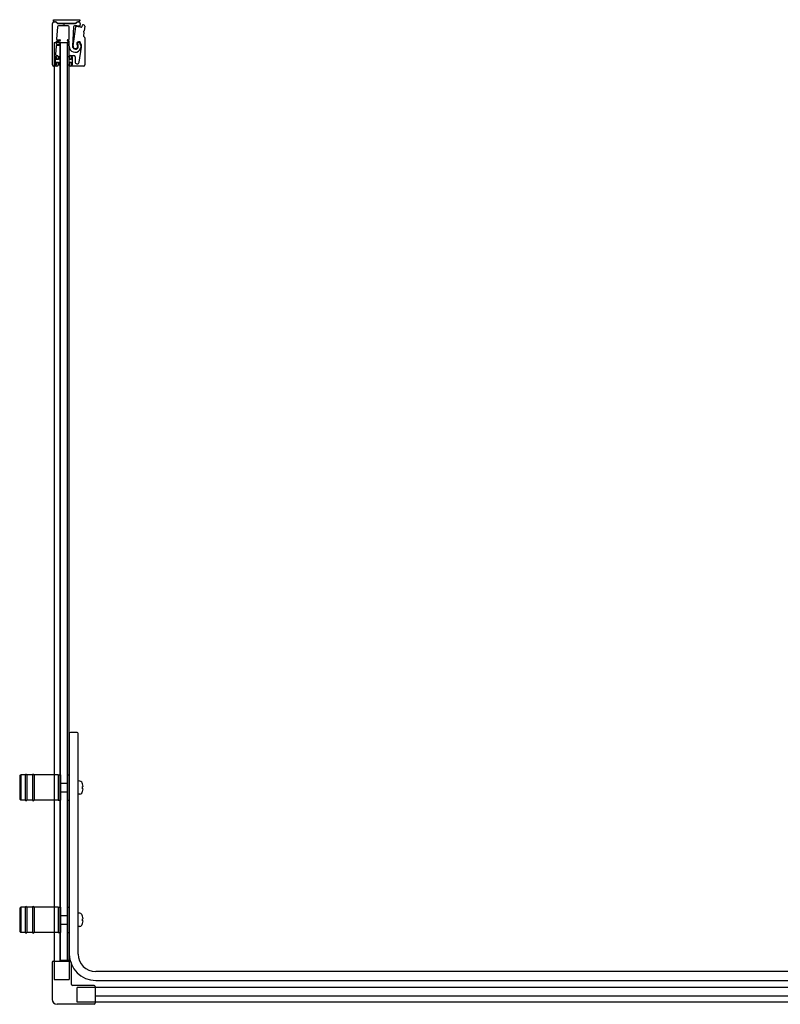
# Model space of a CAD drawing. Header units: millimetres. Extents: x 1507.28 to 1508.89, y 1200.83 to 1201.72.
# Tile 1 of 2: x 1507.28 to 1507.97, y 1200.83 to 1201.72. Entities that reach past the tile are written whole.
import ezdxf

# ---------------------------------------------------------------- set-up
doc = ezdxf.new("R2010")
doc.units = ezdxf.units.MM
doc.layers.add('SANINDUSA', color=3, linetype='CONTINUOUS')

msp = doc.modelspace()

# ---------------------------------------------------------------- linework, layer by layer
at = {"layer": 'SANINDUSA'}
for p, q in [((1507.30829, 1201.72242), (1507.33223, 1201.72242)), ((1507.30829, 1201.72142), (1507.30829, 1201.72242)), ((1507.33223, 1201.72242), (1507.33223, 1201.72142)), ((1507.3073, 1201.68134), (1507.3073, 1201.71909)), ((1507.30855, 1201.72034), (1507.31002, 1201.72034)), ((1507.31002, 1201.72042), (1507.30929, 1201.72042)), ((1507.31071, 1201.72005), (1507.31162, 1201.71914)), ((1507.31174, 1201.71592), (1507.31096, 1201.70482)), ((1507.31188, 1201.71913), (1507.31097, 1201.72003)), ((1507.32792, 1201.71895), (1507.31233, 1201.71895)), ((1507.31233, 1201.71885), (1507.31654, 1201.71885)), ((1507.32143, 1201.71684), (1507.31274, 1201.71684)), ((1507.31671, 1201.71878), (1507.31719, 1201.7183)), ((1507.3179, 1201.7183), (1507.31838, 1201.71878)), ((1507.31856, 1201.71885), (1507.32791, 1201.71885)), ((1507.32243, 1201.70478), (1507.32243, 1201.71584)), ((1507.32639, 1201.71582), (1507.32548, 1201.69843)), ((1507.326, 1201.6986), (1507.32854, 1201.71583)), ((1507.32929, 1201.72002), (1507.32837, 1201.71913)), ((1507.32862, 1201.71914), (1507.32953, 1201.72006)), ((1507.33123, 1201.72042), (1507.33024, 1201.72042)), ((1507.33024, 1201.72035), (1507.33024, 1201.72035)), ((1507.33024, 1201.72035), (1507.33124, 1201.72035)), ((1507.33246, 1201.71884), (1507.33204, 1201.71686)), ((1507.33412, 1201.71629), (1507.3345, 1201.71754)), ((1507.3365, 1201.71651), (1507.3359, 1201.7122)), ((1507.31146, 1201.70428), (1507.31385, 1201.70428)), ((1507.32125, 1201.70428), (1507.32193, 1201.70428)), ((1507.33569, 1201.71072), (1507.33529, 1201.70787)), ((1507.33535, 1201.71131), (1507.33563, 1201.71094)), ((1507.33578, 1201.71201), (1507.33541, 1201.71173)), ((1507.33543, 1201.70744), (1507.33633, 1201.70654)), ((1507.33663, 1201.70583), (1507.33663, 1201.68134)), ((1507.30877, 1201.70181), (1507.30877, 1200.8682)), ((1507.30877, 1201.70181), (1507.30977, 1201.70181)), ((1507.31297, 1201.70181), (1507.30977, 1201.70181)), ((1507.3105, 1201.69842), (1507.30997, 1201.69092)), ((1507.3108, 1201.70262), (1507.31066, 1201.70062)), ((1507.31385, 1201.69888), (1507.311, 1201.69888)), ((1507.31116, 1201.70008), (1507.31385, 1201.70008)), ((1507.31385, 1201.70308), (1507.3113, 1201.70308)), ((1507.31297, 1201.70181), (1507.31397, 1201.70181)), ((1507.31426, 1201.70181), (1507.31397, 1201.70181)), ((1507.31426, 1201.70181), (1507.32083, 1201.70181)), ((1507.31426, 1200.86881), (1507.31426, 1201.70181)), ((1507.31455, 1200.86881), (1507.31455, 1201.70181)), ((1507.31455, 1201.70181), (1507.32055, 1201.70181)), ((1507.32055, 1201.70181), (1507.32055, 1200.86881)), ((1507.32116, 1201.70181), (1507.32083, 1201.70181)), ((1507.32083, 1200.86881), (1507.32083, 1201.70181)), ((1507.32116, 1201.70181), (1507.32166, 1201.70181)), ((1507.32193, 1201.70308), (1507.32125, 1201.70308)), ((1507.32125, 1201.70008), (1507.32193, 1201.70008)), ((1507.32193, 1201.69888), (1507.32125, 1201.69888)), ((1507.32202, 1201.70181), (1507.32166, 1201.70181)), ((1507.32202, 1201.70181), (1507.32232, 1201.70181)), ((1507.32232, 1200.86881), (1507.32232, 1201.70181)), ((1507.32243, 1201.70058), (1507.32243, 1201.70258)), ((1507.33144, 1201.68389), (1507.33357, 1201.69735)), ((1507.3096, 1201.68854), (1507.3096, 1201.68164)), ((1507.31075, 1201.68859), (1507.30975, 1201.68859)), ((1507.30975, 1201.68859), (1507.30975, 1201.68159)), ((1507.3106, 1201.68884), (1507.3099, 1201.68884)), ((1507.31075, 1201.68634), (1507.31075, 1201.68859)), ((1507.31275, 1201.68634), (1507.31075, 1201.68634)), ((1507.3109, 1201.68704), (1507.3109, 1201.68854)), ((1507.31097, 1201.68984), (1507.3113, 1201.68984)), ((1507.312, 1201.68674), (1507.3112, 1201.68674)), ((1507.3123, 1201.68884), (1507.3123, 1201.68704)), ((1507.31455, 1201.68859), (1507.31275, 1201.68859)), ((1507.31275, 1201.68859), (1507.31275, 1201.68634)), ((1507.31455, 1201.68159), (1507.31455, 1201.68859)), ((1507.32055, 1201.68859), (1507.32055, 1201.68159)), ((1507.32235, 1201.68859), (1507.32055, 1201.68859)), ((1507.32235, 1201.68634), (1507.32235, 1201.68859)), ((1507.32435, 1201.68634), (1507.32235, 1201.68634)), ((1507.3228, 1201.68704), (1507.3228, 1201.68884)), ((1507.3239, 1201.68674), (1507.3231, 1201.68674)), ((1507.3238, 1201.68984), (1507.3268, 1201.68984)), ((1507.3242, 1201.68854), (1507.3242, 1201.68704)), ((1507.32535, 1201.68859), (1507.32435, 1201.68859)), ((1507.32435, 1201.68859), (1507.32435, 1201.68634)), ((1507.3252, 1201.68884), (1507.3245, 1201.68884)), ((1507.32535, 1201.68159), (1507.32535, 1201.68859)), ((1507.3255, 1201.68164), (1507.3255, 1201.68854)), ((1507.3278, 1201.68884), (1507.3278, 1201.68417)), ((1507.3113, 1201.68034), (1507.3083, 1201.68034)), ((1507.30975, 1201.68159), (1507.31075, 1201.68159)), ((1507.3099, 1201.68134), (1507.3106, 1201.68134)), ((1507.31075, 1201.68384), (1507.31275, 1201.68384)), ((1507.31075, 1201.68159), (1507.31075, 1201.68384)), ((1507.3109, 1201.68164), (1507.3109, 1201.68314)), ((1507.3112, 1201.68344), (1507.312, 1201.68344)), ((1507.3123, 1201.68314), (1507.3123, 1201.68134)), ((1507.31275, 1201.68384), (1507.31275, 1201.68159)), ((1507.31275, 1201.68159), (1507.31455, 1201.68159)), ((1507.32055, 1201.68159), (1507.32235, 1201.68159)), ((1507.32235, 1201.68159), (1507.32235, 1201.68384)), ((1507.32235, 1201.68384), (1507.32435, 1201.68384)), ((1507.3228, 1201.68134), (1507.3228, 1201.68314)), ((1507.3231, 1201.68344), (1507.3239, 1201.68344)), ((1507.33563, 1201.68034), (1507.3238, 1201.68034)), ((1507.3242, 1201.68314), (1507.3242, 1201.68164)), ((1507.32435, 1201.68384), (1507.32435, 1201.68159)), ((1507.32435, 1201.68159), (1507.32535, 1201.68159)), ((1507.3245, 1201.68134), (1507.3252, 1201.68134)), ((1507.32255, 1201.07481), (1507.32255, 1200.87481)), ((1507.32955, 1201.07581), (1507.32355, 1201.07581)), ((1507.33055, 1200.87481), (1507.33055, 1201.07481)), ((1507.27755, 1201.03631), (1507.27855, 1201.03731)), ((1507.27755, 1201.03631), (1507.27755, 1201.01531)), ((1507.27855, 1201.03731), (1507.27855, 1201.01431)), ((1507.28255, 1201.03731), (1507.27855, 1201.03731)), ((1507.28255, 1201.03731), (1507.28255, 1201.01431)), ((1507.28405, 1201.03731), (1507.28405, 1201.01431)), ((1507.28905, 1201.03731), (1507.28405, 1201.03731)), ((1507.28905, 1201.03731), (1507.28905, 1201.01431)), ((1507.29055, 1201.03731), (1507.29055, 1201.01431)), ((1507.31255, 1201.03731), (1507.29055, 1201.03731)), ((1507.31255, 1201.03731), (1507.31255, 1201.01431)), ((1507.31255, 1201.03731), (1507.31255, 1201.01431)), ((1507.31255, 1201.03731), (1507.31455, 1201.03731)), ((1507.31455, 1201.03731), (1507.31455, 1201.01431)), ((1507.32055, 1201.03731), (1507.32055, 1201.01431)), ((1507.32055, 1201.03731), (1507.32255, 1201.03731)), ((1507.31485, 1201.02981), (1507.32055, 1201.02981)), ((1507.33218, 1201.03175), (1507.33055, 1201.03181)), ((1507.33453, 1201.02926), (1507.33449, 1201.02923)), ((1507.33505, 1201.02681), (1507.33449, 1201.02681)), ((1507.31485, 1201.02181), (1507.32055, 1201.02181)), ((1507.33218, 1201.01987), (1507.33055, 1201.01981)), ((1507.33449, 1201.02481), (1507.33505, 1201.02481)), ((1507.33449, 1201.02239), (1507.33453, 1201.02236)), ((1507.27755, 1201.01531), (1507.27855, 1201.01431)), ((1507.28255, 1201.01431), (1507.27855, 1201.01431)), ((1507.28905, 1201.01431), (1507.28405, 1201.01431)), ((1507.31255, 1201.01431), (1507.29055, 1201.01431)), ((1507.31255, 1201.01431), (1507.31455, 1201.01431)), ((1507.32055, 1201.01431), (1507.32255, 1201.01431)), ((1507.27755, 1200.91631), (1507.27855, 1200.91731)), ((1507.27755, 1200.91631), (1507.27755, 1200.89531)), ((1507.27855, 1200.91731), (1507.27855, 1200.89431)), ((1507.28255, 1200.91731), (1507.27855, 1200.91731)), ((1507.28255, 1200.91731), (1507.28255, 1200.89431)), ((1507.28405, 1200.91731), (1507.28405, 1200.89431)), ((1507.28905, 1200.91731), (1507.28405, 1200.91731)), ((1507.28905, 1200.91731), (1507.28905, 1200.89431)), ((1507.29055, 1200.91731), (1507.29055, 1200.89431)), ((1507.31255, 1200.91731), (1507.29055, 1200.91731)), ((1507.31255, 1200.91731), (1507.31255, 1200.89431)), ((1507.31255, 1200.91731), (1507.31255, 1200.89431)), ((1507.31255, 1200.91731), (1507.31455, 1200.91731)), ((1507.31455, 1200.91731), (1507.31455, 1200.89431)), ((1507.31485, 1200.90981), (1507.32055, 1200.90981)), ((1507.32055, 1200.91731), (1507.32055, 1200.89431)), ((1507.32055, 1200.91731), (1507.32255, 1200.91731)), ((1507.33218, 1200.91175), (1507.33055, 1200.91181)), ((1507.33453, 1200.90926), (1507.33449, 1200.90923)), ((1507.31485, 1200.90181), (1507.32055, 1200.90181)), ((1507.33218, 1200.89987), (1507.33055, 1200.89981)), ((1507.33505, 1200.90681), (1507.33449, 1200.90681)), ((1507.33449, 1200.90481), (1507.33505, 1200.90481)), ((1507.33449, 1200.90239), (1507.33453, 1200.90236)), ((1507.27755, 1200.89531), (1507.27855, 1200.89431)), ((1507.28255, 1200.89431), (1507.27855, 1200.89431)), ((1507.28905, 1200.89431), (1507.28405, 1200.89431)), ((1507.31255, 1200.89431), (1507.29055, 1200.89431)), ((1507.31255, 1200.89431), (1507.31455, 1200.89431)), ((1507.32055, 1200.89431), (1507.32255, 1200.89431)), ((1507.30697, 1200.8672), (1507.30697, 1200.8337)), ((1507.30797, 1200.8682), (1507.32312, 1200.8682)), ((1507.32083, 1200.86881), (1507.31426, 1200.86881)), ((1507.31428, 1200.8682), (1507.31428, 1200.86881)), ((1507.32055, 1200.86881), (1507.31455, 1200.86881)), ((1507.32116, 1200.86881), (1507.32083, 1200.86881)), ((1507.32116, 1200.86881), (1507.32166, 1200.86881)), ((1507.32202, 1200.86881), (1507.32166, 1200.86881)), ((1507.32202, 1200.86881), (1507.32232, 1200.86881)), ((1507.32232, 1200.86881), (1507.32232, 1200.8682)), ((1507.32412, 1200.8672), (1507.32412, 1200.84785)), ((1508.82343, 1200.85881), (1507.34655, 1200.85881)), ((1507.34497, 1200.84635), (1507.32562, 1200.84635)), ((1507.34655, 1200.85081), (1508.82343, 1200.85081)), ((1507.34597, 1200.84535), (1507.34597, 1200.8302)), ((1507.95443, 1200.84455), (1507.34597, 1200.84455)), ((1508.86443, 1200.84455), (1507.95443, 1200.84455)), ((1507.34497, 1200.8292), (1507.31147, 1200.8292)), ((1507.95443, 1200.83651), (1507.34597, 1200.83651)), ((1508.86443, 1200.831), (1507.34597, 1200.831)), ((1508.86443, 1200.8365), (1507.95443, 1200.8365))]:
    msp.add_line(p, q, dxfattribs=at)
at = {"layer": 'SANINDUSA', "ltscale": 10}
for p, q in [((1507.30877, 1200.8682), (1507.30877, 1200.85181)), ((1507.32232, 1200.8682), (1507.32232, 1200.85181)), ((1507.30877, 1200.85181), (1507.32232, 1200.85181)), ((1507.32958, 1200.831), (1507.32958, 1200.84455)), ((1507.34597, 1200.84455), (1507.32958, 1200.84455)), ((1507.34597, 1200.831), (1507.32958, 1200.831))]:
    msp.add_line(p, q, dxfattribs=at)
at = {"layer": 'SANINDUSA'}
for centre, radius, start, end in [((1507.30855, 1201.71909), 0.00125, 90, 180), ((1507.30929, 1201.72142), 0.001, 180, 270), ((1507.31002, 1201.71907), 0.00135, 45.4448, 90), ((1507.31001, 1201.71934), 0.001, 44.9107, 89.4659), ((1507.31233, 1201.71985), 0.001, 224.9107, 270), ((1507.31274, 1201.71584), 0.001, 90, 175.94302), ((1507.31233, 1201.7196), 0.00065, 225.4448, 270), ((1507.31654, 1201.7186), 0.00025, 45, 90), ((1507.31755, 1201.71865), 0.0005, 225, 315), ((1507.31856, 1201.7186), 0.00025, 90, 135), ((1507.32143, 1201.71584), 0.001, 0, 90), ((1507.32739, 1201.71577), 0.001, 92.24985, 177), ((1507.32808, 1201.69829), 0.01849, 79.46815, 92.24985), ((1507.32791, 1201.71985), 0.001, 270, 315), ((1507.32792, 1201.7196), 0.00065, 270, 314.38239), ((1507.32903, 1201.71575), 0.0005, 86.87429, 171.62444), ((1507.32808, 1201.69829), 0.01799, 74.46815, 86.87429), ((1507.33024, 1201.71907), 0.00135, 90, 135), ((1507.33024, 1201.71935), 0.001, 90, 135), ((1507.33123, 1201.72142), 0.001, 270, 0), ((1507.33124, 1201.7191), 0.00125, 347.95912, 90), ((1507.33155, 1201.71696), 0.0005, 259.46815, 347.95912), ((1507.33316, 1201.71659), 0.001, 254.46815, 342.95912), ((1507.33498, 1201.71739), 0.0005, 70.1363, 162.95912), ((1507.32808, 1201.69829), 0.02081, 67.95837, 70.1363), ((1507.33551, 1201.71665), 0.001, 352, 67.95837), ((1507.31146, 1201.70478), 0.0005, 175.94302, 270), ((1507.31385, 1201.70368), 0.0006, 270, 90), ((1507.32125, 1201.70368), 0.0006, 90, 270), ((1507.32193, 1201.70478), 0.0005, 270, 0), ((1507.33578, 1201.7078), 0.0005, 172, 225), ((1507.33559, 1201.71149), 0.0003, 127, 217), ((1507.33539, 1201.71076), 0.0003, 352, 37), ((1507.3356, 1201.71225), 0.0003, 307, 352), ((1507.33563, 1201.70583), 0.001, 0, 45), ((1507.311, 1201.69838), 0.0005, 90, 175.94302), ((1507.31116, 1201.70058), 0.0005, 175.94302, 270), ((1507.3113, 1201.70258), 0.0005, 90, 175.94302), ((1507.31385, 1201.69948), 0.0006, 270, 90), ((1507.32125, 1201.69948), 0.0006, 90, 270), ((1507.32193, 1201.70258), 0.0005, 0, 90), ((1507.32193, 1201.70058), 0.0005, 270, 0), ((1507.32193, 1201.69838), 0.0005, 358.37906, 90), ((1507.3278, 1201.69822), 0.00537, 178.37906, 34.62628), ((1507.32808, 1201.69829), 0.0026, 177, 36.02172), ((1507.32808, 1201.69829), 0.0021, 171.62444, 37.81512), ((1507.33113, 1201.70067), 0.00177, 34.46929, 217.81512), ((1507.33119, 1201.70056), 0.00125, 34.62628, 216.02172), ((1507.32766, 1201.69828), 0.00598, 351.00614, 34.46929), ((1507.3099, 1201.68854), 0.0003, 90, 180), ((1507.31097, 1201.69084), 0.001, 175.94302, 270), ((1507.3106, 1201.68854), 0.0003, 0, 90), ((1507.3112, 1201.68704), 0.0003, 180, 270), ((1507.3113, 1201.68884), 0.001, 0, 90), ((1507.312, 1201.68704), 0.0003, 270, 0), ((1507.3238, 1201.68884), 0.001, 90, 180), ((1507.3231, 1201.68704), 0.0003, 180, 270), ((1507.3239, 1201.68704), 0.0003, 270, 0), ((1507.3245, 1201.68854), 0.0003, 90, 180), ((1507.3252, 1201.68854), 0.0003, 0, 90), ((1507.3268, 1201.68884), 0.001, 0, 90), ((1507.3083, 1201.68134), 0.001, 180, 270), ((1507.3099, 1201.68164), 0.0003, 180, 270), ((1507.3106, 1201.68164), 0.0003, 270, 0), ((1507.3112, 1201.68314), 0.0003, 90, 180), ((1507.3113, 1201.68134), 0.001, 270, 0), ((1507.312, 1201.68314), 0.0003, 0, 90), ((1507.3231, 1201.68314), 0.0003, 90, 180), ((1507.3238, 1201.68134), 0.001, 180, 270), ((1507.3239, 1201.68314), 0.0003, 0, 90), ((1507.3245, 1201.68164), 0.0003, 180, 270), ((1507.3252, 1201.68164), 0.0003, 270, 0), ((1507.32963, 1201.68417), 0.00183, 180, 351.00614), ((1507.33563, 1201.68134), 0.001, 270, 0), ((1507.32355, 1201.07481), 0.001, 90, 180), ((1507.32955, 1201.07481), 0.001, 0, 90), ((1507.2833, 1201.03706), 0.00075, 0, 180), ((1507.2898, 1201.03706), 0.00075, 0, 180), ((1507.31485, 1201.02951), 0.0003, 90, 180), ((1507.33211, 1201.02976), 0.002, 29.54044, 88), ((1507.32515, 1201.02581), 0.01, 20.1818, 29.54044), ((1507.32515, 1201.02581), 0.00995, 5.76818, 20.08396), ((1507.31485, 1201.02211), 0.0003, 180, 270), ((1507.33211, 1201.02187), 0.002, 272, 330.45956), ((1507.32515, 1201.02581), 0.01, 330.45956, 339.8182), ((1507.32515, 1201.02581), 0.00995, 339.91604, 354.23182), ((1507.2833, 1201.01456), 0.00075, 180, 0), ((1507.2898, 1201.01456), 0.00075, 180, 0), ((1507.2833, 1200.91706), 0.00075, 0, 180), ((1507.2898, 1200.91706), 0.00075, 0, 180), ((1507.31485, 1200.90951), 0.0003, 90, 180), ((1507.33211, 1200.90976), 0.002, 29.54044, 88), ((1507.32515, 1200.90581), 0.01, 20.1818, 29.54044), ((1507.32515, 1200.90581), 0.00995, 5.76818, 20.08396), ((1507.31485, 1200.90211), 0.0003, 180, 270), ((1507.33211, 1200.90187), 0.002, 272, 330.45956), ((1507.32515, 1200.90581), 0.01, 330.45956, 339.8182), ((1507.32515, 1200.90581), 0.00995, 339.91604, 354.23182), ((1507.2833, 1200.89456), 0.00075, 180, 0), ((1507.2898, 1200.89456), 0.00075, 180, 0), ((1507.34655, 1200.87481), 0.024, 180, 270), ((1507.34655, 1200.87481), 0.016, 180, 270), ((1507.30797, 1200.8672), 0.001, 90, 180), ((1507.32312, 1200.8672), 0.001, 0, 90), ((1507.32562, 1200.84785), 0.0015, 180, 270), ((1507.34497, 1200.84535), 0.001, 0, 90), ((1507.31147, 1200.8337), 0.0045, 180, 270), ((1507.34497, 1200.8302), 0.001, 270, 0)]:
    msp.add_arc(centre, radius, start, end, dxfattribs=at)
for centre in [(1507.32716, 1201.02581), (1507.32716, 1200.90581)]:
    msp.add_ellipse(centre, major_axis=(0, -0.00947), ratio=0.778226, start_param=1.465014, end_param=1.676579, dxfattribs=at)

doc.saveas('drawing.dxf')
